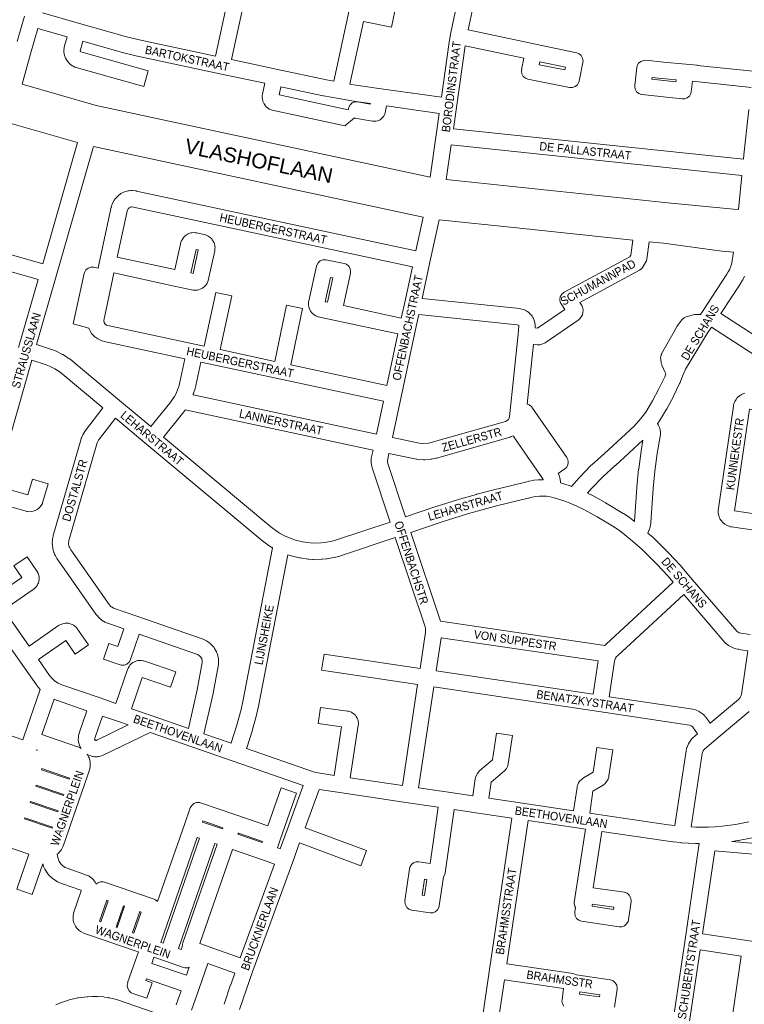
# Model space of a CAD drawing. Header units: metres. Extents: x 123817 to 142006, y 393105 to 406084.
# Tile 104 of 138: x 133984 to 134650, y 399366 to 400272. Entities that reach past the tile are written whole.
import ezdxf
from ezdxf.enums import TextEntityAlignment as Align

# ---------------------------------------------------------------- set-up
doc = ezdxf.new("R2010")
doc.units = ezdxf.units.M
doc.header["$MEASUREMENT"] = 0
doc.styles.add('Style-Arial', font='arial.ttf')

msp = doc.modelspace()

# ---------------------------------------------------------------- linework, layer by layer
at = {"color": 9, "linetype": 'Continuous', "lineweight": 0, "flags": 128}
for points in [[(134371.6, 400200.84), (134378.81, 400251.54), (134378.83, 400251.68), (134379.91, 400258.34), (134379.96, 400258.53), (134379.97, 400258.7), (134393.19, 400320.95)], [(134649.48, 400143.76), (134382.66, 400171.85), (134385.4, 400191.31), (134393.48, 400248.16), (134447.62, 400236.64), (134445.38, 400226.46), (134445.5, 400226.54), (134445.2, 400224.85), (134445.65, 400222.28), (134446.96, 400220.03), (134448.95, 400218.35), (134451.23, 400217.49), (134489.58, 400209.84), (134489.75, 400209.81), (134492.35, 400209.81), (134494.8, 400210.7), (134496.8, 400212.37), (134498.1, 400214.63), (134498.4, 400215.71), (134501.87, 400232.83), (134502.02, 400234.32), (134501.56, 400236.88), (134500.26, 400239.14), (134498.27, 400240.81), (134496.08, 400241.65), (134458.13, 400249.73), (134396.2, 400262.92), (134406.3, 400310.49)], [(134004.67, 400278.58), (134038.86, 400268.77), (134083.31, 400256.13), (134095.24, 400253.31), (134163.81, 400238.65), (134176.21, 400295.36)], [(134190.13, 400288.79), (134178.48, 400235.51), (134219.65, 400226.71), (134265.84, 400216.84), (134272.8, 400215.6)], [(134272.8, 400215.6), (134286.78, 400280.94)], [(134328.8, 400279.87), (134325.77, 400265.18), (134299.89, 400270.52), (134287.58, 400212.98), (134295.23, 400211.62), (134316.22, 400208.66), (134316.22, 400208.66), (134316.22, 400208.66), (134371.6, 400200.84)], [(133981.47, 400251.97), (133988.13, 400275.49)], [(134361.27, 400127.4), (134366.72, 400166.25), (134366.72, 400166.25), (134366.72, 400166.25), (134369.5, 400185.98), (134321.24, 400192.8), (134320.08, 400186.53), (134319.75, 400185.33), (134318.45, 400183.08), (134318.23, 400182.83), (134317.01, 400181.5), (134315.23, 400180.07), (134313.1, 400179.24), (134311.34, 400178.86), (134311.02, 400178.79), (134308.42, 400178.79), (134292.19, 400181.65), (134292.19, 400181.65), (134291.85, 400181.78), (134282.78, 400174.54), (134215.87, 400188.99), (134213.7, 400189.82), (134213.47, 400189.96), (134212, 400190.88), (134210.24, 400192.42), (134209.88, 400192.88), (134208.63, 400194.64), (134207.68, 400196.43), (134207.43, 400197.3), (134207.03, 400198.98), (134206.84, 400200.68), (134206.94, 400201.26), (134206.86, 400201.25), (134206.96, 400202.55), (134207.1, 400203.51), (134209.21, 400213.61), (134167.97, 400222.42), (134167.97, 400222.42), (134092.02, 400238.66), (134091.87, 400238.69), (134079.7, 400241.57), (134079.37, 400241.65), (134041.89, 400252.31), (134039.59, 400244.54), (134039.52, 400243.61), (134039.71, 400243.11), (134040.04, 400242.67), (134040.05, 400242.66), (134101.99, 400224.98), (134097.87, 400210.55), (134034.6, 400228.62), (134032.91, 400229.33), (134032.17, 400229.83), (134030.2, 400231.3), (134028.95, 400232.48), (134028.71, 400232.79), (134027.08, 400234.95), (134026.05, 400236.83), (134025.14, 400239.23), (134025.12, 400239.3), (134024.74, 400240.78), (134024.55, 400242.12), (134024.47, 400243.21), (134024.57, 400243.78), (134024.49, 400243.78), (134024.7, 400246.47), (134024.98, 400248.03), (134027.47, 400256.43), (134000.51, 400264.16), (133993.85, 400240.63), (133985.96, 400212.78)], [(134485.18, 400226.01), (134461.67, 400230.71), (134462.29, 400233.51), (134485.69, 400228.53), (134485.18, 400226.01)], [(134658.03, 400224.77), (134607.02, 400230.15), (134606.92, 400230.16), (134596.46, 400231.11), (134576.05, 400232.96), (134559.57, 400234.76), (134557.45, 400234.69), (134555, 400233.8), (134553.01, 400232.12), (134551.71, 400229.87), (134551.3, 400228.12), (134549.49, 400211.52), (134549.6, 400211.62), (134549.45, 400210.71), (134549.9, 400208.15), (134551.2, 400205.89), (134553.2, 400204.22), (134555.64, 400203.33), (134556.13, 400203.26), (134593.12, 400199.23), (134595.24, 400199.29), (134597.69, 400200.19), (134599.68, 400201.86), (134600.98, 400204.12), (134601.39, 400205.87), (134602.44, 400215.5), (134605.51, 400215.22), (134656.45, 400209.85)], [(134587.29, 400214.95), (134565.21, 400217.36), (134565.4, 400219.04), (134574.49, 400218.04), (134574.63, 400218.03), (134587.5, 400216.86), (134587.29, 400214.95)], [(134286.01, 400189.18), (134285.95, 400189.21), (134222.3, 400202.95), (134223.88, 400210.47), (134262.84, 400202.14), (134263.09, 400202.09), (134277.31, 400199.57), (134277.31, 400199.57), (134292.74, 400196.83), (134292.75, 400196.83), (134293, 400196.79), (134306.37, 400194.9), (134306.28, 400194.4), (134294.79, 400196.43), (134292.19, 400196.43), (134289.74, 400195.53), (134287.74, 400193.86), (134286.44, 400191.6), (134286.01, 400189.18)], [(134654.32, 400189.6), (134649.9, 400147.71), (134649.9, 400147.71), (134649.9, 400147.71), (134649.48, 400143.76)], [(133945.11, 400064.72), (134004.95, 400047.51), (134037.01, 400159.1)], [(134051.56, 400155.43), (134017.3, 400036.16), (134017.3, 400036.16), (134017.3, 400036.16), (133999.24, 399973.29), (134013.05, 399968.7), (134013.29, 399968.61), (134016.65, 399967.36), (134017.31, 399967.08), (134023.17, 399964.25), (134023.65, 399963.99), (134023.97, 399963.8), (134029.44, 399960.27), (134030.17, 399959.73), (134075.53, 399921.96), (134075.53, 399921.95), (134075.54, 399921.95), (134104.5, 399897.74), (134121.86, 399919.21), (134123.58, 399921.47), (134126.06, 399925.35), (134127.29, 399927.66), (134129.54, 399933.02), (134130.34, 399935.57), (134131.11, 399938.71), (134135.62, 399960.25), (134061.5, 399976.15), (134060.95, 399976.29), (134059.22, 399976.8), (134058.24, 399977.17), (134056.83, 399977.81), (134056.18, 399978.14), (134055.57, 399978.53), (134053.06, 399980.33), (134051.96, 399981.28), (134050.9, 399982.41), (134050.61, 399982.74), (134050.01, 399983.55), (134048.36, 399986.17), (134047.71, 399987.46), (134047.42, 399988.21), (134033.02, 399992.3), (134043.13, 400038.65), (134043.41, 400039.62), (134044.71, 400041.87), (134046.7, 400043.55), (134049.15, 400044.44), (134051.76, 400044.44), (134052.04, 400044.38), (134056.03, 400043.51), (134057.33, 400049.61), (134057.33, 400049.62), (134057.33, 400049.63), (134068.06, 400099.56), (134068.2, 400100.11), (134068.71, 400101.84), (134068.85, 400102.28), (134069.28, 400103.25), (134070.74, 400105.97), (134071.61, 400107.26), (134071.86, 400107.55), (134073.97, 400109.81), (134075.05, 400110.77), (134076.3, 400111.68), (134076.96, 400112.11), (134077.56, 400112.42), (134080.36, 400113.72), (134081.73, 400114.2), (134083.23, 400114.57), (134083.72, 400114.67), (134084.19, 400114.74), (134085.72, 400114.91), (134087.17, 400114.93), (134090.25, 400114.68), (134090.94, 400114.59), (134091.21, 400114.54), (134348.08, 400059.49), (134354.75, 400090.53)], [(134376.08, 400125.01), (134380.57, 400156.99), (134647.95, 400128.84), (134644.84, 400097.41)], [(134321.49, 399935.73), (134331.65, 399983.03), (134271.15, 399996), (134271.15, 399996), (134271.11, 399996.01), (134258.41, 399998.8), (134256.28, 399999.63), (134256.04, 399999.78), (134254.56, 400000.71), (134252.81, 400002.23), (134252.63, 400002.46), (134251.56, 400003.84), (134250.44, 400005.87), (134250.34, 400006.15), (134249.81, 400007.81), (134249.46, 400010.09), (134249.46, 400010.4), (134249.54, 400012.14), (134249.7, 400013.44), (134256.71, 400045.37), (134256.99, 400046.33), (134258.29, 400048.58), (134260.29, 400050.26), (134262.74, 400051.15), (134265.34, 400051.15), (134265.44, 400051.13), (134282.09, 400047.97), (134284.45, 400047.1), (134286.44, 400045.42), (134287.74, 400043.17), (134288.2, 400040.6), (134288.03, 400039.03), (134281.62, 400009.09), (134334.8, 399997.7), (134337.6, 400010.72), (134344.93, 400044.82), (134088.54, 400099.77), (134086.67, 400099.92), (134086.34, 400099.88), (134086.01, 400099.8), (134084.53, 400099.12), (134084.46, 400099.06), (134083.51, 400098.05), (134082.88, 400096.86), (134082.66, 400096.14), (134073.57, 400053.79), (134126.64, 400042.28), (134132.12, 400067.29), (134132.4, 400068.25), (134133.1, 400069.68), (134134.03, 400071.15), (134134.63, 400071.98), (134135.79, 400073.09), (134137.17, 400074.16), (134138.01, 400074.73), (134139.49, 400075.38), (134141.15, 400075.91), (134142.12, 400076.15), (134143.74, 400076.25), (134145.49, 400076.18), (134146.47, 400076.07), (134146.86, 400075.99), (134154.56, 400074.21), (134156.62, 400073.39), (134157.16, 400073.05), (134158.92, 400071.82), (134160.38, 400070.49), (134160.94, 400069.72), (134161.88, 400068.26), (134162.61, 400066.78), (134162.88, 400065.87), (134163.26, 400064.18), (134163.45, 400062.52), (134163.42, 400061.91), (134163.32, 400060.62), (134163.17, 400059.63), (134157.2, 400032.2), (134156.92, 400031.23), (134156.22, 400029.8), (134155.3, 400028.33), (134154.69, 400027.5), (134153.55, 400026.4), (134152.18, 400025.33), (134151.33, 400024.76), (134149.87, 400024.12), (134148.22, 400023.59), (134147.22, 400023.34), (134146.29, 400023.24), (134145.42, 400023.19), (134143.75, 400023.3), (134143.49, 400023.35), (134126, 400027.06), (134126, 400027.07), (134125.97, 400027.07), (134070.43, 400039.13), (134069.14, 400033.03), (134069.14, 400033.03), (134069.14, 400033.03), (134061.12, 399995.35), (134061.12, 399995.25), (134061.4, 399993.64), (134061.43, 399993.56), (134062.31, 399992.18), (134062.37, 399992.11), (134063.7, 399991.16), (134063.96, 399991.04), (134064.92, 399990.76), (134146.07, 399973.35), (134153.47, 399971.76), (134164.33, 400021.29), (134178.99, 400018.08), (134168.14, 399968.62), (134218.38, 399957.84), (134229.28, 400009.56), (134243.95, 400006.47), (134233.05, 399954.7), (134321.49, 399935.73)], [(134369.57, 400088.12), (134361.17, 400049.01), (134361.17, 400049.01), (134361.17, 400049.01), (134354.02, 400015.74), (134443.88, 400006.35), (134444.41, 400006.27), (134445.56, 400005.97), (134448.09, 400005.1), (134449.38, 400004.51), (134449.6, 400004.38), (134450.73, 400003.67), (134452.05, 400002.63), (134453.95, 400000.75), (134454.41, 400000.24), (134455, 399999.44), (134455.72, 399998.31), (134456.24, 399997.33), (134456.79, 399996.1), (134456.98, 399995.63), (134457.29, 399994.5), (134457.8, 399991.88), (134457.94, 399990.44), (134457.91, 399989.74), (134457.8, 399988.52), (134459.97, 399988.25), (134485.18, 400005.48), (134481.8, 400010.67), (134481.03, 400012.2), (134480.58, 400014.77), (134481.03, 400017.33), (134482.34, 400019.59), (134484.33, 400021.26), (134484.53, 400021.37), (134544.91, 400053.86), (134545.88, 400055.41), (134547.72, 400069.36)], [(134143.27, 400038.73), (134141.31, 400039.15), (134146.05, 400060.78), (134147.97, 400060.33), (134143.27, 400038.73)], [(134640.41, 400058.17), (134638.76, 400048.4), (134638.23, 400046.42), (134636.5, 400041.95), (134635.53, 400040.05), (134634.27, 400037.99), (134611.93, 400003.84), (134610, 400001.07), (134606.35, 400001.07), (134605.04, 400000.96), (134604.37, 400000.8), (134596.75, 399998.72), (134594.98, 399997.98), (134592.99, 399996.31), (134592.71, 399995.96), (134589.09, 399991.09), (134588.58, 399990.3), (134574.21, 399964.85), (134574.33, 399964.83), (134573.7, 399963.73), (134573.24, 399961.16), (134573.33, 399960), (134573.92, 399956.23), (134574.29, 399954.82), (134574.49, 399954.32), (134577.56, 399947.47), (134578.18, 399946.48), (134577.03, 399943.71), (134571.68, 399932.48), (134565.82, 399921.49), (134559.61, 399911.03), (134555.19, 399905.33), (134548.94, 399898.29), (134521.54, 399873.02), (134509.88, 399862.57), (134509.54, 399862.24), (134498.54, 399851.03), (134498.22, 399850.68), (134491.39, 399842.77), (134489.4, 399843.52), (134489.06, 399843.65), (134481.2, 399846.2), (134481.1, 399847.37), (134480.54, 399850.78), (134480.22, 399852.04), (134479.65, 399853.67), (134479.62, 399853.77), (134479.32, 399854.48), (134479.18, 399854.77), (134485.1, 399858.84), (134486.6, 399860.2), (134487.9, 399862.46), (134488.35, 399865.02), (134487.9, 399867.59), (134487.01, 399869.3), (134463.06, 399903.75), (134454.83, 399915.6), (134454.41, 399916.14), (134452.42, 399917.81), (134450.52, 399918.5), (134456.31, 399973.58), (134459.82, 399973.15), (134461.18, 399973.11), (134462.25, 399973.17), (134463.12, 399973.27), (134464.86, 399973.81), (134465.85, 399974.25), (134466.55, 399974.6), (134467.03, 399974.91), (134497.42, 399995.68), (134498.93, 399997.05), (134499.08, 399997.24), (134500.2, 399998.65), (134501.35, 400000.72), (134501.79, 400002.88), (134501.89, 400004.68), (134501.9, 400005.09), (134501.45, 400007.66), (134500.68, 400009.19), (134498.82, 400012.03), (134553.78, 400041.6), (134553.97, 400041.71), (134555.97, 400043.38), (134556.59, 400044.24), (134559.47, 400048.86), (134560.15, 400050.26), (134560.53, 400051.84), (134562.65, 400067.79)], [(133982.84, 399970.52), (134000.81, 400033.09), (133948.16, 400048.24)], [(134266.97, 400012.28), (134264.91, 400012.73), (134269.8, 400035.03), (134271.76, 400034.66), (134266.97, 400012.28)], [(134650.35, 400036.17), (134650.02, 400035.44), (134648.74, 400032.95), (134648.48, 400032.48), (134647.02, 400030.08), (134646.89, 400029.88), (134628.55, 400001.84), (134695.41, 399958.53)], [(134355.52, 399882.27), (134351.28, 399882.53), (134326.53, 399887.75), (134334.58, 399925.24), (134347.89, 399987.22), (134350.85, 400000.99), (134441.46, 399991.52), (134442.21, 399991.26), (134442.74, 399990.73), (134442.88, 399990.06), (134442.19, 399982.7), (134434.2, 399906.8), (134434.02, 399905.77), (134433.92, 399905.5), (134433.24, 399904.3), (134432.26, 399903.31), (134432.19, 399903.26), (134430.46, 399902.52), (134363.16, 399883.39), (134359.81, 399882.65), (134355.52, 399882.27)], [(134655.66, 399706.44), (134647.41, 399707.66), (134646.11, 399707.94), (134645.54, 399708.14), (134643.67, 399709.21), (134643.33, 399709.48), (134600.85, 399758.82), (134591.31, 399770.21), (134591.31, 399770.21), (134591.04, 399770.51), (134580.86, 399781.4), (134580.65, 399781.62), (134566.62, 399795.46), (134566.32, 399795.73), (134561.63, 399799.89), (134561.64, 399799.91), (134562.57, 399802.28), (134562.64, 399802.46), (134562.8, 399802.93), (134563.51, 399805.37), (134563.67, 399806.04), (134564.15, 399808.53), (134564.27, 399809.46), (134566.37, 399840.79), (134567.98, 399856.93), (134570.14, 399873.01), (134573.07, 399890.46), (134573.17, 399891.7), (134573.14, 399892.39), (134572.95, 399894.4), (134572.53, 399896.28), (134572.49, 399896.4), (134571.76, 399898.29), (134570.97, 399899.8), (134570.46, 399900.56), (134571.74, 399902.21), (134572.27, 399902.98), (134578.8, 399913.98), (134578.97, 399914.28), (134585, 399925.57), (134585.15, 399925.88), (134590.66, 399937.43), (134590.81, 399937.78), (134594.08, 399945.65), (134596.21, 399950.78), (134615.95, 399983.41), (134620.05, 399989.27), (134620.15, 399989.41), (134686.96, 399946.13)], [(134139.06, 399620), (134147.1, 399655.52), (134151.74, 399680.79), (134151.66, 399682.52), (134151.19, 399684.17), (134150.36, 399685.67), (134149.2, 399686.94), (134147.66, 399687.99), (134146.5, 399688.5), (134093.69, 399706.84), (134085.74, 399683.43), (134085.68, 399683.28), (134084.38, 399681.02), (134082.39, 399679.35), (134079.94, 399678.46), (134077.33, 399678.46), (134076.23, 399678.74), (134060.98, 399683.92), (134065.8, 399698.12), (134073.95, 399695.35), (134079.52, 399711.76), (134064.99, 399716.81), (134064.42, 399717.03), (134062.16, 399718.03), (134061.45, 399718.39), (134061.24, 399718.52), (134059.77, 399719.44), (134059.06, 399719.94), (134057.7, 399721.01), (134056.76, 399721.91), (134054.47, 399724.49), (134054.34, 399724.65), (134053.93, 399725.17), (134018.35, 399776.09), (134018.04, 399776.57), (134016.65, 399778.92), (134016.21, 399779.78), (134015.47, 399781.52), (134015.31, 399781.91), (134015.19, 399782.27), (134014.63, 399784.08), (134014.37, 399785.23), (134013.84, 399788.98), (134013.76, 399790.04), (134013.86, 399790.56), (134013.78, 399790.56), (134014.04, 399794.34), (134014.22, 399795.51), (134014.65, 399797.36), (134014.75, 399797.74), (134040.33, 399886.58), (134040.49, 399887.07), (134040.6, 399887.36), (134041.33, 399889.12), (134041.86, 399890.18), (134043.84, 399893.41), (134044.29, 399894.06), (134060.39, 399915.04), (134020.92, 399947.92), (134016.22, 399950.95), (134011.1, 399953.42), (134008.19, 399954.5), (133995.1, 399958.86), (133961.94, 399843.44), (133991.34, 399835.03), (133995.69, 399849.42), (134010.05, 399845.08), (134004.77, 399827.6), (134004.64, 399827.2), (134003.57, 399825.24), (134002.37, 399823.66), (134002.13, 399823.36), (134000.76, 399822.09), (133999.95, 399821.51), (133999.33, 399821.11), (133997.95, 399820.49), (133996.06, 399819.86), (133994.99, 399819.59), (133993.1, 399819.5), (133991.12, 399819.65), (133990.41, 399819.74), (133989.65, 399819.92), (133957.8, 399829.02)], [(134311.86, 399890.87), (134143.25, 399926.94), (134143.51, 399927.54), (134143.64, 399927.87), (134143.74, 399928.19), (134144.72, 399931.29), (134144.85, 399931.76), (134145.71, 399935.26), (134145.77, 399935.51), (134150.29, 399957.11), (134157.63, 399955.53), (134222.59, 399941.6), (134222.59, 399941.6), (134318.34, 399921.06), (134311.86, 399890.87)], [(134650.58, 399928.42), (134648.77, 399927.82), (134647.71, 399927.32), (134647.21, 399927.05), (134646.11, 399926.27), (134644.32, 399924.76), (134643.43, 399923.86), (134642.69, 399922.81), (134641.52, 399920.79), (134640.95, 399919.59), (134640.73, 399918.88), (134640.37, 399917.47), (134640.22, 399916.7), (134626.23, 399820.73), (134626.34, 399820.73), (134626.15, 399819.65), (134626.29, 399818.19), (134626.75, 399815.9), (134627.06, 399814.79), (134627.35, 399814.09), (134627.86, 399813.03), (134628.87, 399811.47), (134628.91, 399811.43), (134630.42, 399809.65), (134632.38, 399808.02), (134634.4, 399806.85), (134634.41, 399806.85), (134636.29, 399806.08), (134637.67, 399805.73), (134638.23, 399805.6), (134638.43, 399805.57), (134669.65, 399800.93)], [(134254.07, 399790.62), (134250.87, 399790.81), (134244.03, 399791.74), (134237.34, 399793.39), (134234.3, 399794.4), (134227.9, 399797.11), (134223.34, 399799.55), (134220.58, 399801.27), (134214.9, 399805.49), (134116.01, 399888.12), (134133.6, 399909.87), (134133.74, 399910.05), (134135.71, 399912.64), (134136.05, 399913.13), (134136.05, 399913.14), (134308.75, 399876.19), (134307.21, 399868.79), (134307.06, 399867.55), (134307, 399865.82), (134307.04, 399865.82), (134306.99, 399865.53), (134307.06, 399864.52), (134307.53, 399861.09), (134307.84, 399859.73), (134324.45, 399809.9), (134274.29, 399793.18), (134271.14, 399792.35), (134264.25, 399791.1), (134261.07, 399790.77), (134254.07, 399790.62)], [(134671.84, 399815.77), (134641.33, 399820.31), (134654.96, 399913.84), (134685.69, 399909.33), (134683.83, 399896.82), (134674.96, 399836.86), (134674.96, 399836.86), (134671.84, 399815.77)], [(134178.17, 399606.46), (134153.32, 399615.06), (134161.77, 399652.36), (134161.83, 399652.66), (134166.65, 399678.92), (134166.77, 399680.27), (134166.76, 399680.61), (134166.61, 399684.07), (134166.33, 399685.77), (134165.39, 399689.1), (134165.22, 399689.62), (134164.73, 399690.7), (134163.05, 399693.72), (134162.24, 399694.89), (134162.04, 399695.12), (134159.71, 399697.68), (134158.41, 399698.81), (134155.55, 399700.77), (134155.06, 399701.08), (134154.3, 399701.46), (134152.22, 399702.37), (134151.69, 399702.57), (134091.47, 399723.49), (134070.21, 399730.87), (134068.72, 399731.53), (134068.06, 399731.94), (134067.56, 399732.34), (134065.98, 399734.12), (134030.81, 399784.44), (134029.81, 399786.14), (134029.41, 399787.07), (134029.14, 399787.94), (134028.8, 399790.32), (134028.97, 399792.71), (134029.22, 399793.78), (134054.63, 399882.03), (134054.97, 399882.86), (134056.43, 399885.24), (134071.92, 399905.42), (134100.73, 399881.34), (134100.73, 399881.34), (134100.73, 399881.34), (134205.45, 399793.83), (134205.79, 399793.56), (134211.89, 399789.05), (134212.38, 399788.71), (134215.6, 399786.7), (134215.83, 399786.56), (134216.03, 399786.45), (134216.25, 399786.33), (134189.14, 399645.01), (134187.38, 399637.4), (134183.25, 399622.09), (134178.37, 399607.01), (134178.17, 399606.46)], [(134338.66, 399814.69), (134366.67, 399824.22), (134366.87, 399824.28), (134391.44, 399831.89), (134391.61, 399831.94), (134403.98, 399835.46), (134404.1, 399835.5), (134418.5, 399839.33), (134418.67, 399839.38), (134447.86, 399846.42), (134451.53, 399847.44), (134452.13, 399847.58), (134456, 399848.32), (134456.09, 399848.33), (134456.61, 399848.41), (134460.52, 399848.82), (134461.14, 399848.86), (134465.07, 399848.94), (134465.34, 399848.94), (134465.3, 399849.02), (134462.84, 399852.68), (134438.8, 399887.38), (134437.91, 399889.09), (134437.86, 399889.37), (134435.94, 399888.55), (134435.03, 399888.22), (134367.05, 399868.9), (134366.63, 399868.8), (134362.59, 399867.9), (134362.26, 399867.83), (134361.62, 399867.75), (134356.27, 399867.28), (134355.16, 399867.27), (134349.81, 399867.6), (134348.97, 399867.7), (134348.72, 399867.74), (134323.43, 399873.08), (134322.03, 399866.35), (134322.01, 399865.89), (134322.29, 399863.81), (134338.66, 399814.69)], [(134549.24, 399810.45), (134548, 399811.49), (134547.72, 399811.71), (134544.54, 399814.12), (134544.2, 399814.36), (134539.21, 399817.72), (134538.92, 399817.9), (134522.68, 399827.81), (134522.52, 399827.9), (134522.35, 399828), (134509.55, 399834.95), (134509.17, 399835.14), (134505.93, 399836.66), (134509.41, 399840.69), (134520.08, 399851.56), (134531.59, 399861.89), (134531.67, 399861.96), (134557, 399885.32), (134555.33, 399875.37), (134555.29, 399875.13), (134553.09, 399858.81), (134553.06, 399858.55), (134551.43, 399842.16), (134551.41, 399841.92), (134549.34, 399810.93), (134549.24, 399810.45)], [(134521.87, 399696.46), (134370.72, 399718.68), (134343.41, 399800.46), (134371.41, 399809.98), (134395.79, 399817.54), (134408.02, 399821.02), (134422.28, 399824.82), (134451.5, 399831.87), (134451.75, 399831.94), (134455.24, 399832.9), (134458.49, 399833.52), (134461.78, 399833.87), (134465.09, 399833.94), (134468.39, 399833.73), (134471.68, 399833.25), (134474.44, 399832.63), (134484.24, 399829.44), (134490.82, 399826.93), (134496.79, 399824.39), (134502.59, 399821.66), (134515.03, 399814.9), (134530.97, 399805.18), (134535.65, 399802.03), (134538.52, 399799.86), (134547.29, 399792.55), (134556.23, 399784.63), (134570.01, 399771.04), (134579.94, 399760.41), (134584.79, 399754.63), (134523.13, 399697.75), (134522.82, 399697.44), (134521.87, 399696.46)], [(134335.81, 399567.67), (134349.75, 399660.49), (134261.49, 399673.67), (134263.71, 399688.51), (134351.98, 399675.33), (134357, 399708.8), (134357.12, 399710.16), (134357.09, 399711.32), (134356.93, 399712.39), (134356.58, 399713.65), (134329.19, 399795.67), (134278.81, 399778.88), (134278.36, 399778.74), (134274.69, 399777.77), (134274.11, 399777.64), (134266.64, 399776.28), (134266.61, 399776.28), (134266.06, 399776.2), (134262.28, 399775.82), (134261.69, 399775.78), (134254.1, 399775.62), (134253.51, 399775.63), (134249.71, 399775.85), (134249.13, 399775.9), (134241.61, 399776.94), (134241.32, 399776.98), (134240.83, 399777.08), (134233.46, 399778.9), (134232.89, 399779.07), (134230.3, 399779.93), (134203.84, 399642.05), (134203.79, 399641.78), (134201.97, 399633.89), (134201.9, 399633.62), (134197.68, 399618), (134197.58, 399617.65), (134192.6, 399602.25), (134192.51, 399602), (134192.51, 399601.99), (134192.35, 399601.56), (134254.06, 399580.2), (134256.07, 399579.6), (134258.46, 399579.12), (134273.04, 399576.96), (134279.89, 399621.73), (134258.39, 399624.61), (134260.38, 399639.47), (134285.41, 399636.13), (134285.72, 399636.08), (134286.31, 399635.95), (134287.27, 399635.7), (134289.12, 399634.94), (134289.63, 399634.62), (134291.09, 399633.61), (134292.58, 399632.26), (134293.34, 399631.16), (134294.22, 399629.62), (134294.76, 399628.46), (134295.08, 399627.27), (134295.25, 399626.39), (134295.38, 399625.02), (134295.37, 399624.71), (134295.33, 399623.82), (134295.25, 399622.99), (134287.88, 399574.77), (134335.81, 399567.67)], [(133960.49, 399741.48), (133985.73, 399758.85), (133978.37, 399769.59), (133990.75, 399778.06), (133999.98, 399764.58), (134000.84, 399762.91), (134000.89, 399762.79), (134001.21, 399761.85), (134001.62, 399759.65), (134001.68, 399757.66), (134001.69, 399757.41), (134001.42, 399755.43), (134001.16, 399754.47), (134000.97, 399753.88), (134000.61, 399753.06), (134000.16, 399752.17), (133999.22, 399750.74), (133998.87, 399750.35), (133997.49, 399748.92), (133996.34, 399747.95), (133969.09, 399729.19), (133992.52, 399695.73), (134019.64, 399714.73), (134020.19, 399715.08), (134020.86, 399715.42), (134022.55, 399716.19), (134024.34, 399716.74), (134024.61, 399716.78), (134025.6, 399716.92), (134027.1, 399716.97), (134028.1, 399716.91), (134028.93, 399716.81), (134030.29, 399716.44), (134032.15, 399715.73), (134033.23, 399715.22), (134034.1, 399714.63), (134034.89, 399714.01), (134036.01, 399712.93), (134036.4, 399712.42), (134047.19, 399697.07), (134034.92, 399688.45), (134026.12, 399700.96), (134001.13, 399683.45), (134011.29, 399668.94), (134013.87, 399665.83), (134015.95, 399663.96), (134019.18, 399661.82), (134020.67, 399661.08), (134022.69, 399660.28), (134057.7, 399648.16), (134057.7, 399648.16), (134057.7, 399648.16), (134072.36, 399643.09), (134082.96, 399674.31), (134083.01, 399674.46), (134083.53, 399675.59), (134084.45, 399677.22), (134085.23, 399678.34), (134085.77, 399678.92), (134086.49, 399679.62), (134087.95, 399680.71), (134088.32, 399680.91), (134090.09, 399681.81), (134092.17, 399682.5), (134092.23, 399682.51), (134093.21, 399682.67), (134095.45, 399682.71), (134097.42, 399682.45), (134097.73, 399682.4), (134098.88, 399682.1), (134127.49, 399672.2), (134122.59, 399658.03), (134096.35, 399667.1), (134086.53, 399638.18), (134105.63, 399631.57), (134105.63, 399631.57), (134105.63, 399631.57), (134139.06, 399620)], [(134618.78, 399624.99), (134614.89, 399630.48), (134614.51, 399630.96), (134614.05, 399631.46), (134612.87, 399632.64), (134611.83, 399633.5), (134609.08, 399635.39), (134608.58, 399635.7), (134607.5, 399636.22), (134604.38, 399637.41), (134603.01, 399637.78), (134602.83, 399637.81), (134526.09, 399649.33), (134530.94, 399682.08), (134531.13, 399682.99), (134531.86, 399684.81), (134532.84, 399686.22), (134533.47, 399686.87), (134594.52, 399743.19), (134632.39, 399699.21), (134633.3, 399698.31), (134634.64, 399697.21), (134635.66, 399696.5), (134635.71, 399696.47), (134638.72, 399694.77), (134639.9, 399694.23), (134641.53, 399693.65), (134642.44, 399693.39), (134644.45, 399692.95), (134644.75, 399692.89), (134644.96, 399692.86), (134653.47, 399691.6), (134647.52, 399651.38), (134647.33, 399650.52), (134646.57, 399648.7), (134646.4, 399648.43), (134644.88, 399646.82), (134618.78, 399624.99)], [(133986.6, 399609.55), (133987.6, 399612.43), (133987.6, 399612.43), (133987.6, 399612.43), (134002.66, 399655.85), (133999.55, 399659.59), (133999.18, 399660.08), (133984.54, 399680.99), (133984.54, 399680.99), (133984.54, 399680.99), (133960.74, 399714.96)], [(134511.26, 399651.55), (134366.81, 399673.11), (134371.36, 399703.42), (134515.79, 399682.19), (134511.26, 399651.55)], [(134586.37, 399530.68), (134596.7, 399599.47), (134596.79, 399599.94), (134597.16, 399601.69), (134597.45, 399602.67), (134597.58, 399602.99), (134598.86, 399606.07), (134599.75, 399607.63), (134601.73, 399610.32), (134602.02, 399610.69), (134602.91, 399611.58), (134607.27, 399615.29), (134603.02, 399621.27), (134602.78, 399621.52), (134601.32, 399622.52), (134599.8, 399623.1), (134516.46, 399635.6), (134364.58, 399658.28), (134350.65, 399565.48), (134378.29, 399561.39), (134378.29, 399561.39), (134400.42, 399558.11), (134402.86, 399573.76), (134403.13, 399574.9), (134403.6, 399576.38), (134403.69, 399576.65), (134404.85, 399578.73), (134406.08, 399580.29), (134406.22, 399580.47), (134407.08, 399581.33), (134418.6, 399591.25), (134422.27, 399615.88), (134437.1, 399613.67), (134433.19, 399587.43), (134432.82, 399585.97), (134432.47, 399585.17), (134431.58, 399583.39), (134430.63, 399581.94), (134429.77, 399581.08), (134417.54, 399570.55), (134415.26, 399555.92), (134446.1, 399551.35), (134493.21, 399544.38), (134496.39, 399565.79), (134496.64, 399566.88), (134497.07, 399568.29), (134497.19, 399568.67), (134497.83, 399569.99), (134498.34, 399570.84), (134499.01, 399571.78), (134499.78, 399572.57), (134501.27, 399573.89), (134502.43, 399574.73), (134511.09, 399579.85), (134514.46, 399602.69), (134529.3, 399600.5), (134525.74, 399576.36), (134525.49, 399575.27), (134525.06, 399573.85), (134524.93, 399573.47), (134523.88, 399571.53), (134522.69, 399569.94), (134522.44, 399569.63), (134520.51, 399567.99), (134511.05, 399562.4), (134508.04, 399542.18), (134513.94, 399541.31), (134513.94, 399541.31), (134580.07, 399531.52), (134586.32, 399530.69), (134586.37, 399530.68)], [(134040.26, 399601.76), (134039.19, 399603.71), (134038.74, 399604.72), (134038.49, 399605.54), (134037.94, 399607.83), (134037.74, 399609.58), (134037.78, 399609.78), (134037.74, 399609.78), (134037.81, 399612.13), (134038.03, 399613.75), (134038.41, 399615.28), (134038.6, 399615.9), (134045.7, 399636.44), (134017.63, 399646.15), (134017.32, 399646.27), (134015.46, 399647), (134004.23, 399614.62), (134037, 399603.31), (134037.56, 399603.09), (134039.01, 399602.46), (134039.76, 399602.08), (134040.26, 399601.76)], [(134605.8, 399529.32), (134601.36, 399529.49), (134611.5, 399597.01), (134611.68, 399597.84), (134612.36, 399599.46), (134613.28, 399600.72), (134622.19, 399608.29), (134654.85, 399635.6)], [(133922.89, 399631.68), (133986.6, 399609.55)], [(134054.34, 399609.08), (134053.97, 399609.09), (134053.61, 399609.2), (134053.29, 399609.39), (134053.03, 399609.67), (134052.85, 399610), (134052.76, 399610.36), (134052.78, 399610.9), (134052.88, 399611.31), (134059.88, 399631.53), (134074.58, 399626.44), (134074.58, 399626.44), (134074.58, 399626.44), (134083.68, 399623.29), (134054.87, 399609.21), (134054.34, 399609.08)], [(134110.7, 399460.77), (134135.39, 399531.76), (134135.39, 399531.76), (134135.39, 399531.76), (134140.69, 399547.01), (134140.72, 399547.11), (134142.03, 399549.36), (134144.02, 399551.04), (134146.47, 399551.93), (134149.07, 399551.93), (134150.21, 399551.64), (134182.71, 399540.48), (134182.71, 399540.48), (134182.71, 399540.48), (134212.04, 399530.41), (134224.15, 399565.48), (134238.32, 399560.58), (134223.78, 399518.44), (134220.97, 399510.28), (134223.36, 399509.46), (134229.74, 399526.95), (134244.57, 399567.61), (134180.23, 399589.88), (134180.23, 399589.88), (134180.23, 399589.88), (134142.07, 399603.08), (134142.07, 399603.08), (134142.07, 399603.08), (134103.67, 399616.37), (134060.72, 399595.37), (134059.19, 399594.82), (134056.9, 399594.27), (134056.44, 399594.17), (134054.95, 399594.06), (134052.6, 399594.12), (134051.49, 399594.23), (134050.67, 399594.43), (134048.41, 399595.09), (134046.78, 399595.79), (134046.62, 399595.89), (134045.86, 399596.35), (134047.14, 399594.09), (134047.66, 399592.97), (134047.91, 399592.12), (134048.55, 399589.38), (134048.75, 399587.8), (134048.78, 399586.38), (134048.78, 399586.25), (134048.64, 399584.8), (134048.1, 399582.03), (134047.82, 399581.01), (134046.27, 399576.55), (134046.27, 399576.55), (134046.27, 399576.55), (134030.57, 399531.45), (134030.57, 399531.45), (134030.57, 399531.45), (134025.25, 399516.2), (134025.25, 399516.2), (134025.25, 399516.2), (134023.83, 399512.11), (134023.8, 399512.01), (134023.45, 399511.21), (134022.28, 399508.88), (134021.32, 399507.43), (134021.12, 399507.2), (134019.22, 399505.11), (134018.36, 399504.4), (134018.98, 399501.33), (134019.87, 399498.41), (134020.25, 399497.62), (134021.76, 399495.41), (134023.54, 399493.67), (134025.74, 399492.26), (134027.45, 399491.53), (134046.07, 399484.95), (134047.32, 399484.38), (134048.04, 399483.9), (134050.07, 399482.4), (134051.34, 399481.2), (134051.72, 399480.71), (134053.17, 399478.66), (134054.1, 399476.89), (134054.12, 399476.83), (134055.61, 399478.07), (134058.05, 399478.97), (134060.66, 399478.97), (134061.8, 399478.67), (134077.12, 399473.4), (134077.12, 399473.4), (134077.12, 399473.4), (134092.07, 399468.26), (134107.51, 399462.95), (134108.82, 399462.35), (134110.7, 399460.77)], [(134000.17, 399600.15), (133999.22, 399600.15), (133999.32, 399600.44), (134000.17, 399600.15)], [(134029.34, 399573.55), (134003.93, 399582.15), (134004.31, 399583.22), (134029.63, 399574.4), (134029.34, 399573.55)], [(134024.08, 399558.46), (133998.68, 399567.05), (133999, 399567.98), (134024.41, 399559.38), (134024.08, 399558.46)], [(134409, 399351.91), (134415.88, 399398.38), (134415.88, 399398.38), (134436.49, 399537.61), (134405.59, 399542.18), (134383.54, 399545.45), (134375.14, 399487.17), (134374.76, 399485.68), (134373.64, 399483.74), (134369.75, 399456.82), (134369.37, 399455.33), (134368.07, 399453.08), (134366.07, 399451.4), (134363.63, 399450.51), (134361.26, 399450.47), (134344.49, 399452.87), (134344.25, 399452.91), (134341.8, 399453.8), (134339.8, 399455.47), (134338.5, 399457.73), (134338.05, 399460.3), (134338.25, 399461.45), (134338.13, 399461.36), (134342.37, 399491.06), (134342.75, 399492.57), (134344.05, 399494.82), (134346.05, 399496.5), (134348.49, 399497.39), (134350.94, 399497.42), (134361.23, 399495.83), (134368.7, 399547.64), (134341.02, 399551.74), (134341.01, 399551.74), (134341.01, 399551.74), (134278.23, 399561.03), (134259.17, 399563.85), (134246.39, 399528.81), (134302.85, 399507.78), (134297.61, 399493.72), (134241.24, 399514.72), (134234.93, 399497.41), (134234.93, 399497.41), (134234.92, 399497.4), (134198.23, 399397.16), (134192.04, 399379.43), (134186.03, 399361.63)], [(134018.84, 399543.41), (133993.44, 399552), (133993.75, 399552.89), (134019.15, 399544.29), (134018.84, 399543.41)], [(134013.55, 399528.21), (133988.23, 399537.03), (133988.51, 399537.83), (134013.91, 399529.24), (134013.55, 399528.21)], [(134170.34, 399527.66), (134161.23, 399530.79), (134161.23, 399530.79), (134161.23, 399530.79), (134152.03, 399533.95), (134152.4, 399535.02), (134170.72, 399528.74), (134170.34, 399527.66)], [(134581.48, 399329.14), (134595.79, 399425.98), (134608.85, 399514.34), (134605.73, 399514.32), (134605.41, 399514.33), (134598.92, 399514.57), (134598.69, 399514.58), (134592.22, 399515.02), (134592.03, 399515.04), (134591.98, 399515.04), (134584.7, 399515.77), (134584.45, 399515.8), (134578.03, 399516.66), (134577.93, 399516.68), (134519.13, 399525.38), (134511.16, 399473.6), (134539.76, 399469.42), (134539.97, 399469.38), (134542.42, 399468.49), (134544.42, 399466.82), (134545.72, 399464.56), (134546.17, 399462), (134546.1, 399460.94), (134543.68, 399443.99), (134543.3, 399442.49), (134542, 399440.23), (134540, 399438.56), (134537.56, 399437.67), (134535.15, 399437.63), (134500.65, 399442.77), (134500.45, 399442.8), (134498.01, 399443.69), (134496.01, 399445.37), (134494.71, 399447.62), (134494.26, 399450.19), (134494.46, 399451.36), (134494.33, 399451.26), (134494.91, 399455.28), (134494.27, 399456.39), (134493.82, 399458.96), (134494.04, 399460.19), (134493.91, 399460.1), (134504.29, 399527.58), (134498.42, 399528.44), (134498.42, 399528.44), (134451.33, 399535.41), (134431.82, 399403.61), (134492.7, 399394.69), (134495.82, 399393.39), (134526.94, 399388.75), (134527.13, 399388.72), (134529.58, 399387.83), (134531.57, 399386.16), (134532.88, 399383.9), (134533.33, 399381.33), (134533.25, 399380.26), (134530.83, 399363.57)], [(134711.15, 399535.37), (134666.32, 399521.61), (134665.9, 399521.49), (134657.91, 399519.55), (134657.54, 399519.47), (134644.79, 399517.03), (134644.69, 399517.01), (134644.34, 399516.96), (134638.72, 399516.24)], [(134654.54, 399534.17), (134642.2, 399531.81), (134629.73, 399530.21), (134623.55, 399529.71), (134617.34, 399529.4), (134605.8, 399529.32)], [(134115.69, 399422.56), (134113.55, 399423.29), (134147.1, 399519.78), (134149.24, 399519.05), (134115.69, 399422.56)], [(134206.78, 399515.15), (134184.53, 399522.79), (134184.9, 399523.87), (134207.15, 399516.23), (134206.78, 399515.15)], [(134127.75, 399365.81), (134132.27, 399378.81), (134100.32, 399389.8), (134099.74, 399388.12), (134105.76, 399386.05), (134100.89, 399371.87), (134087.75, 399376.39), (134086.43, 399376.98), (134084.44, 399378.66), (134083.14, 399380.91), (134082.68, 399383.48), (134083.12, 399385.95), (134083.1, 399385.94), (134088.61, 399401.79), (134088.61, 399401.79), (134088.61, 399401.79), (134093.03, 399414.49), (134090.96, 399415.2), (134075.52, 399420.51), (134075.52, 399420.51), (134075.52, 399420.51), (134060.57, 399425.65), (134045.25, 399430.92), (134045.25, 399430.92), (134045.24, 399430.92), (134043.27, 399431.6), (134042.22, 399432.06), (134040.05, 399433.2), (134039.8, 399433.34), (134038.19, 399434.59), (134036.42, 399436.39), (134036.04, 399436.82), (134035.06, 399438.32), (134033.95, 399440.58), (134033.63, 399441.33), (134033.36, 399442.25), (134033.08, 399443.49), (134032.9, 399445.13), (134032.9, 399445.26), (134032.94, 399447.78), (134033.33, 399450.04), (134040.3, 399470.76), (134040.24, 399470.97), (134040.17, 399471.07), (134040.01, 399471.19), (134022.23, 399477.46), (134021.78, 399477.64), (134019.26, 399478.71), (134018.46, 399479.12), (134018.15, 399479.3), (134014.79, 399481.47), (134013.62, 399482.4), (134010.75, 399485.19), (134010.24, 399485.74), (134009.79, 399486.33), (134007.54, 399489.63), (134006.98, 399490.61), (134006.11, 399492.41), (134005.82, 399493.1), (134005.7, 399493.46), (134005.08, 399495.49), (133995.28, 399467.31), (133981.11, 399472.24), (133992.32, 399504.46), (133968.79, 399512.42)], [(134132.37, 399416.82), (134129.87, 399417.68), (134163.42, 399514.18), (134165.41, 399513.49), (134133.9, 399422.95), (134133.57, 399421.62), (134133.23, 399419.34), (134132.37, 399416.82)], [(134186.67, 399409.22), (134218.21, 399495.37), (134208.99, 399498.53), (134179.6, 399508.62), (134149.56, 399422.32), (134154.74, 399420.49), (134154.74, 399420.49), (134154.74, 399420.49), (134186.67, 399409.22)], [(134672.57, 399503.02), (134672.06, 399502.14), (134671.69, 399500.66), (134660.41, 399423.95), (134656.96, 399424.47), (134611.73, 399431.2), (134623.03, 399507.66)], [(134355.97, 399466.38), (134354.04, 399466.66), (134356.15, 399481.44), (134358.11, 399481.14), (134355.97, 399466.38)], [(134058.38, 399442.27), (134057.24, 399442.66), (134063.99, 399462.06), (134065.12, 399461.66), (134058.38, 399442.27)], [(134073.33, 399437.13), (134072.56, 399437.39), (134079.31, 399456.79), (134080.08, 399456.52), (134073.33, 399437.13)], [(134529.89, 399453.58), (134510.25, 399456.51), (134510.41, 399457.63), (134510.54, 399458.53), (134530.19, 399455.66), (134529.89, 399453.58)], [(134088.77, 399431.82), (134087.52, 399432.25), (134094.26, 399451.64), (134095.51, 399451.21), (134088.77, 399431.82)], [(134137.19, 399392.98), (134105.25, 399403.97), (134107.21, 399409.61), (134117.88, 399405.94), (134134.59, 399400.2), (134135.73, 399399.9), (134138.33, 399399.9), (134139.78, 399400.43), (134137.19, 399392.98)], [(134635.29, 399328.87), (134632.03, 399329.3), (134597.41, 399334.38), (134609.53, 399416.36), (134647.35, 399410.73), (134635.29, 399328.87)], [(134171.78, 399366.31), (134171.81, 399366.39), (134177.84, 399384.26), (134177.87, 399384.34), (134181.62, 399395.1), (134156.85, 399403.84), (134148.91, 399381), (134141.91, 399360.88)], [(134484.29, 399364.52), (134482.99, 399366.78), (134482.53, 399369.34), (134482.74, 399370.51), (134482.61, 399370.41), (134484.1, 399380.79), (134429.62, 399388.77), (134422.74, 399342.29)], [(134517.06, 399373.11), (134498.53, 399375.72), (134498.82, 399377.78), (134517.34, 399375.02), (134517.06, 399373.11)]]:
    msp.add_lwpolyline(points, dxfattribs=at)
at = {"color": 40, "linetype": 'Continuous', "lineweight": 0, "flags": 128}
for points in [[(134037.01, 400159.1), (133968.46, 400178.81), (133968.37, 400178.84), (133825.18, 400221.5)], [(134361.27, 400127.4), (134054.24, 400193.14), (133985.96, 400212.78)], [(134354.75, 400090.53), (134051.56, 400155.43)], [(134644.84, 400097.41), (134640.25, 400097.8), (134579.81, 400103.53), (134376.08, 400125.01)], [(134547.72, 400069.36), (134441, 400080.6), (134369.57, 400088.12)], [(134640.41, 400058.17), (134629.79, 400059.24), (134629.47, 400059.27), (134575.82, 400066.41), (134562.65, 400067.79)]]:
    msp.add_lwpolyline(points, dxfattribs=at)
at = {"color": 111, "linetype": 'Continuous', "lineweight": 0, "flags": 128}
for points in [[(134672.57, 399503.02), (134668.12, 399503.45), (134668.07, 399503.13), (134658.17, 399504.39), (134623.03, 399507.66)], [(134638.72, 399516.24), (134664.36, 399513.85)]]:
    msp.add_lwpolyline(points, dxfattribs=at)
at = {"color": 191, "linetype": 'Continuous', "lineweight": 0, "flags": 128}
msp.add_lwpolyline([(134017.01, 399365.94), (134020.67, 399367.48), (134021.2, 399367.69), (134028.72, 399370.21), (134029.45, 399370.41), (134037.2, 399372.16), (134037.55, 399372.24), (134037.94, 399372.29), (134045.82, 399373.26), (134046.4, 399373.31), (134050.64, 399373.5), (134051.03, 399373.51), (134055, 399373.48), (134055.49, 399373.46), (134061.26, 399373.04), (134061.78, 399372.98), (134065.4, 399372.46), (134065.63, 399372.42), (134066.01, 399372.34), (134073.14, 399370.71), (134073.91, 399370.49), (134163.26, 399339.58)], dxfattribs=at)

# ---------------------------------------------------------------- texts
at = {"color": 8, "style": 'Style-Arial', "width": 0.909091}
for s, rotation, p in [('BARTOKSTRAAT', 347.93237, (134137.85, 400236.53)), ('BORODINSTRAAT', 82.9444, (134380.76, 400210.53)), ('DE FALLASTRAAT', 353.98998, (134504.02, 400151.53)), ('HEUBERGERSTRAAT', 347.90418, (134217.09, 400079.89)), ('SCHUMANNPAD', 28.32869, (134515.75, 400030.47)), ('OFFENBACHSTRAAT', 77.8762, (134340.56, 399988.77)), ('DE SCHANS', 58.82506, (134609.61, 399984.35)), ('STRAUSSLAAN', 73.9722, (133989.87, 399967.85)), ('HEUBERGERSTRAAT', 347.89373, (134186.59, 399956.99)), ('LEHARSTRAAT', 320.11519, (134105.53, 399887.11)), ('LANNERSTRAAT', 347.92321, (134224.17, 399901.96)), ('KUNNEKESTR', 82.01163, (134641.58, 399872.66)), ('ZELLERSTR', 15.68555, (134399.42, 399885.85)), ('DOSTALSTR', 73.95352, (134034.48, 399839.1)), ('LEHARSTRAAT', 16.33033, (134393.64, 399824.72)), ('OFFENBACHSTR', 287.80358, (134344.07, 399772.59)), ('DE SCHANS', 310.63864, (134594.92, 399754.22)), ('LIJNSHEIKE', 79.17743, (134208.59, 399706.28)), ('VON SUPPESTR', 351.54255, (134439.51, 399701.22)), ('BENATZKYSTRAAT', 351.50873, (134503.76, 399645.08)), ('BEETHOVENLAAN', 340.90852, (134129.39, 399615.41)), ('WAGNERPLEIN', 70.82667, (134027.49, 399546.71)), ('BEETHOVENLAAN', 351.58187, (134481.79, 399538.49)), ('BRAHMSSTRAAT', 81.58062, (134431.13, 399451.92)), ('BRUCKNERLAAN', 69.94538, (134204.45, 399435.8)), ('WAGNERPLEIN', 340.9113, (134087.93, 399423.7)), ('SCHUBERTSTRAAT', 81.55791, (134599.41, 399398.36)), ('BRAHMSSTR', 351.58062, (134480.42, 399389.3))]:
    msp.add_text(s, height=7.7, rotation=rotation, dxfattribs=at).set_placement(p, align=Align.MIDDLE_CENTER)
at = {"style": 'Style-Arial'}
msp.add_text('VLASHOFLAAN', height=13.6, rotation=348.29449, dxfattribs=at).set_placement((134203.74, 400142.29), align=Align.MIDDLE_CENTER)

doc.saveas('drawing.dxf')
